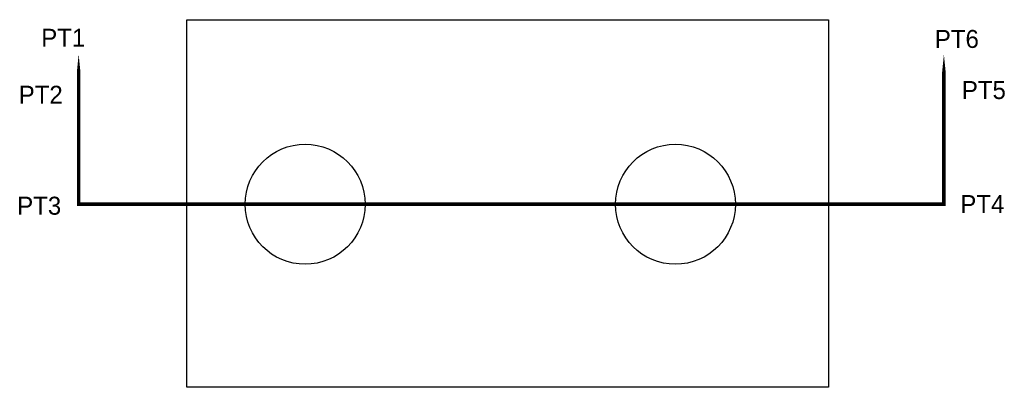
# Model space of a CAD drawing. Header units: inches. Extents: x 1.1 to 12.1, y 2.2 to 6.3.
import ezdxf

# ---------------------------------------------------------------- set-up
doc = ezdxf.new("R2010")
doc.units = ezdxf.units.IN
doc.header["$MEASUREMENT"] = 0
doc.linetypes.add('DASHED', pattern=[0.75, 0.5, -0.25])
doc.layers.add('cutting plane line', color=7, linetype='DASHED')

msp = doc.modelspace()

# ---------------------------------------------------------------- linework, layer by layer
msp.add_lwpolyline([(3, 6.27), (10.152, 6.27), (10.152, 2.179), (3, 2.179)], close=True)
for centre in [(4.32, 4.216), (8.447, 4.216)]:
    msp.add_circle(centre, 0.668)
at = {"layer": 'cutting plane line'}
msp.add_lwpolyline([(1.796, 5.886, 0, 0.1, 0), (1.796, 5.386, 0.04, 0.04, 0), (1.796, 4.216, 0.04, 0.04, 0), (11.439, 4.216, 0.04, 0.04, 0), (11.439, 5.386, 0.1, 0, 0), (11.439, 5.886, 0, 0, 0)], format="xyseb", dxfattribs=at)

# ---------------------------------------------------------------- texts
for s, p in [('PT1', (1.379, 5.969)), ('PT6', (11.338, 5.956)), ('PT2', (1.128, 5.335)), ('PT5', (11.639, 5.387)), ('PT3', (1.111, 4.1)), ('PT4', (11.622, 4.118))]:
    msp.add_text(s, height=0.2, dxfattribs=at).set_placement(p)

doc.saveas('drawing.dxf')
